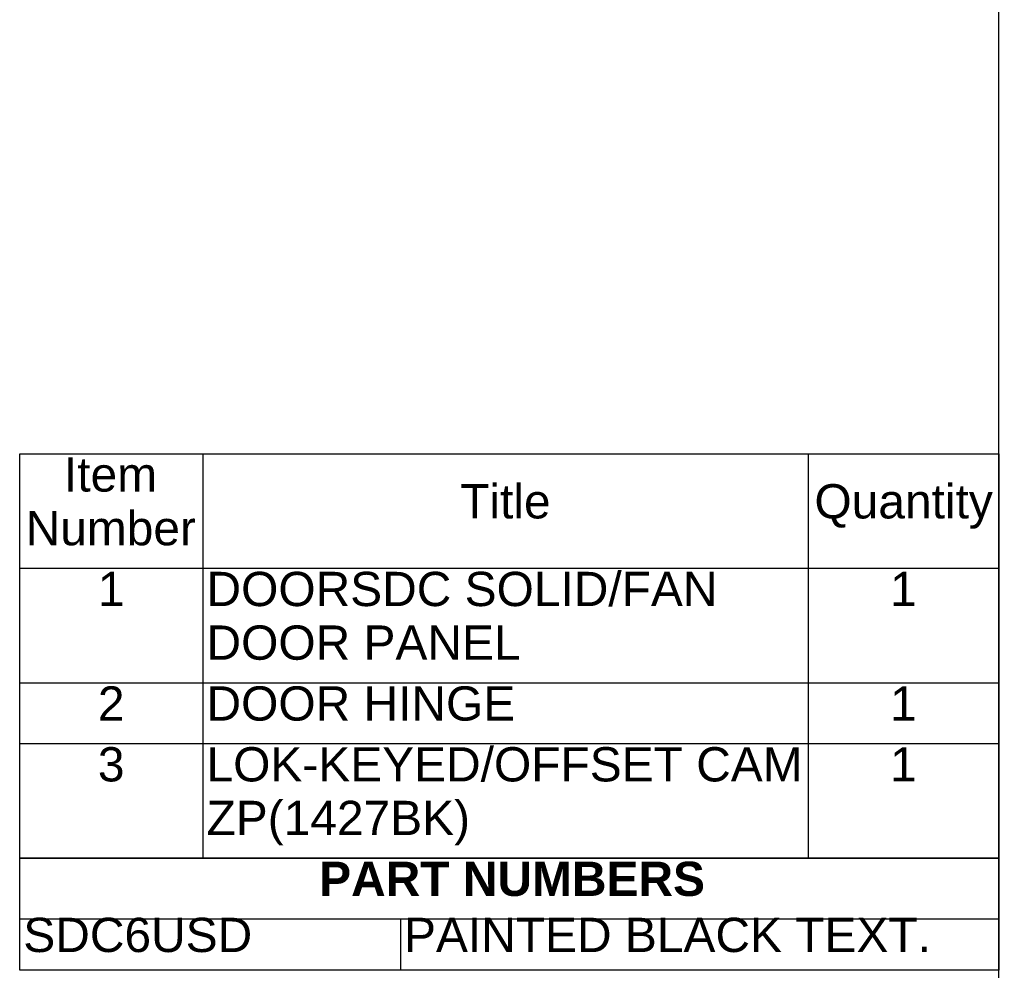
# Model space of a CAD drawing. Header units: inches. Extents: x 0 to 80.1, y 0 to 59.8.
# Tile 12 of 13: x 62.9 to 80.1, y 13.2 to 29.9. Entities that reach past the tile are written whole.
import ezdxf
from ezdxf.enums import TextEntityAlignment as Align

# ---------------------------------------------------------------- set-up
doc = ezdxf.new("R2010")
doc.units = ezdxf.units.IN
doc.header["$MEASUREMENT"] = 0
doc.layers.add('Default', color=7, linetype='Continuous')
doc.styles.add('SEACAD_Arial', font='arial.ttf')
doc.styles.add('SEACAD_ArialB', font='arialbd.ttf')

# ---------------------------------------------------------------- blocks, each defined once
blk = doc.blocks.new('SE')
at = {"color": 7, "linetype": 'Continuous'}
for p, q in [((66.07, 22.292), (66.07, 20.287)), ((76.663, 22.292), (76.663, 20.287)), ((62.864, 20.287), (79.997, 20.287)), ((66.07, 20.287), (66.07, 18.282)), ((76.663, 20.287), (76.663, 18.282)), ((62.864, 18.282), (79.997, 18.282)), ((66.07, 18.282), (66.07, 17.217)), ((76.663, 18.282), (76.663, 17.217)), ((62.864, 17.217), (79.997, 17.217)), ((66.07, 17.217), (66.07, 15.212)), ((76.663, 17.217), (76.663, 15.212))]:
    blk.add_line(p, q, dxfattribs=at)
blk.add_lwpolyline([(62.864, 15.212), (62.864, 22.292), (79.997, 22.292), (79.997, 15.212), (62.864, 15.212)], dxfattribs=at)
at = {"color": 7, "linetype": 'Continuous', "style": 'SEACAD_Arial'}
for s, p in [('Item', (63.638, 22.229)), ('Title', (70.571, 21.759)), ('Quantity', (76.771, 21.759)), ('Number', (62.967, 21.289)), ('1', (64.232, 20.224)), ('DOORSDC SOLID/FAN', (66.133, 20.224)), ('1', (78.095, 20.224)), ('DOOR PANEL', (66.133, 19.285)), ('2', (64.232, 18.219)), ('DOOR HINGE', (66.133, 18.219)), ('1', (78.095, 18.219)), ('3', (64.232, 17.154)), ('LOK-KEYED/OFFSET CAM', (66.133, 17.154)), ('1', (78.095, 17.154)), ('ZP(1427BK)', (66.133, 16.215))]:
    blk.add_text(s, height=0.6, dxfattribs=at).set_placement(p, align=Align.TOP_LEFT)
blk = doc.blocks.new('SE1')
at = {"color": 7, "linetype": 'Continuous'}
for p, q in [((62.864, 14.147), (79.998, 14.147)), ((69.526, 14.147), (69.526, 13.247))]:
    blk.add_line(p, q, dxfattribs=at)
blk.add_lwpolyline([(62.864, 13.247), (62.864, 15.212), (79.998, 15.212), (79.998, 13.247), (62.864, 13.247)], dxfattribs=at)
for s, style, p in [('PART NUMBERS', 'SEACAD_ArialB', (68.104, 15.149)), ('SDC6USD', 'SEACAD_Arial', (62.927, 14.167)), ('PAINTED BLACK TEXT.', 'SEACAD_Arial', (69.589, 14.167))]:
    blk.add_text(s, height=0.6, dxfattribs=dict(at, style=style)).set_placement(p, align=Align.TOP_LEFT)

msp = doc.modelspace()

# ---------------------------------------------------------------- linework, layer by layer
at = {"layer": 'Default', "color": 7, "linetype": 'Continuous'}
msp.add_line((80, 0), (80, 59.783), dxfattribs=at)

# ---------------------------------------------------------------- block references
for name in ['SE', 'SE1']:
    msp.add_blockref(name, (0, 0))

doc.saveas('drawing.dxf')
